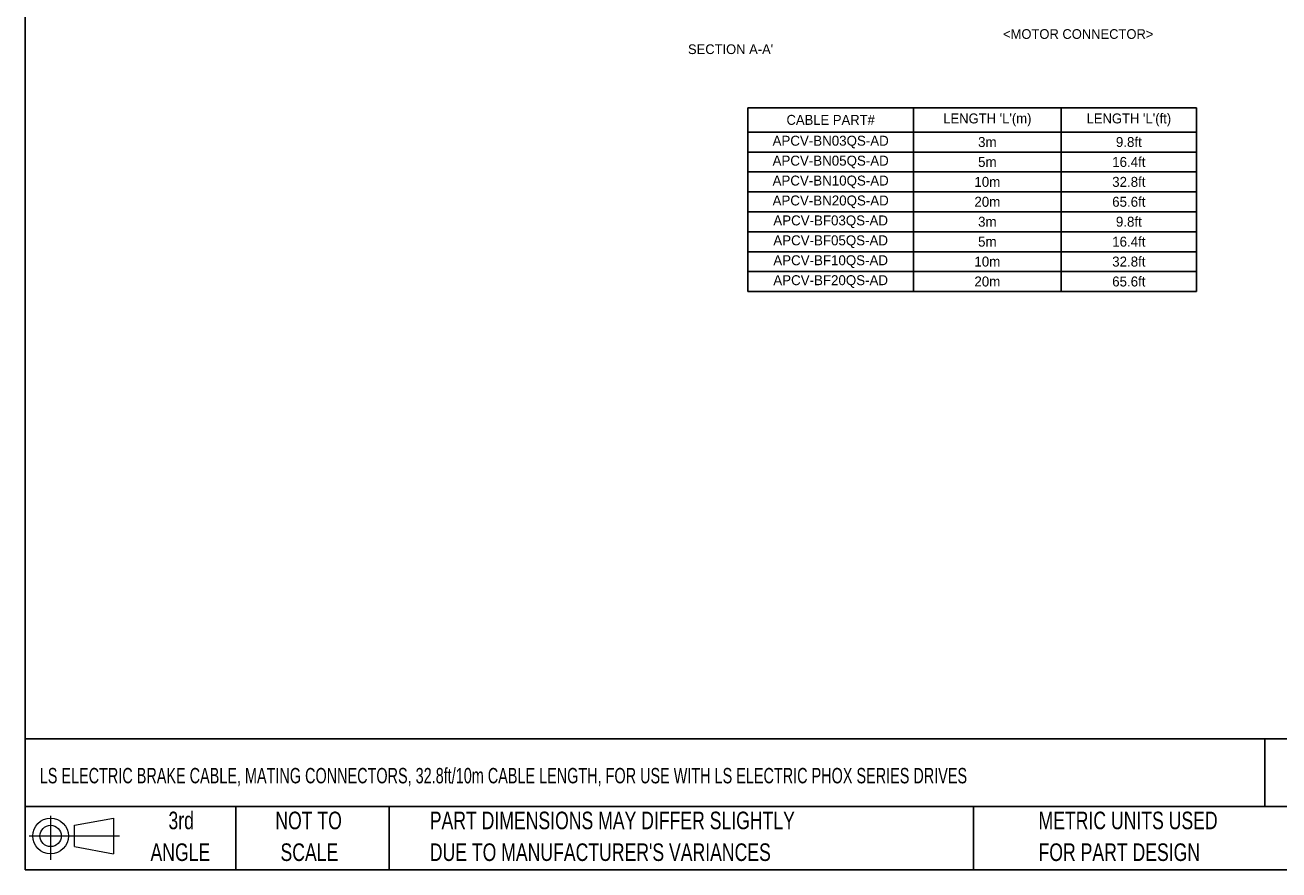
# Model space of a CAD drawing. Header units: inches. Extents: x 0 to 814, y 0 to 621.
# Tile 1 of 3: x 0 to 453, y 0 to 305. Entities that reach past the tile are written whole.
import ezdxf

# ---------------------------------------------------------------- set-up
doc = ezdxf.new("R2010")
doc.units = ezdxf.units.IN
doc.header["$LTSCALE"] = 10
doc.header["$MEASUREMENT"] = 0
doc.layers.add('DIMENSIONS', color=140, linetype='Continuous')
doc.layers.add('TEXT', color=140, linetype='Continuous')
doc.styles.add('SLDTEXTSTYLE0', font='TXT', dxfattribs={"width": 0.75})

# ---------------------------------------------------------------- blocks, each defined once
blk = doc.blocks.new('Block11')
at = {"color": 7, "linetype": 'Continuous', "lineweight": 18}
for p, q in [((7.77, 15.93), (7.77, 0)), ((16.44, 12.5), (30.53, 15.1)), ((30.53, 15.1), (30.53, 2.19)), ((16.44, 4.79), (16.44, 12.5)), ((0, 8.65), (32.62, 8.65)), ((16.44, 4.79), (30.53, 2.19))]:
    blk.add_line(p, q, dxfattribs=at)
for radius in [6.45, 3.86]:
    blk.add_circle((7.77, 8.65), radius, dxfattribs=at)
blk = doc.blocks.new('Block12')
at = {"color": 7, "linetype": 'Continuous'}
blk.add_blockref('Block11', (0, 0), dxfattribs=at)
blk = doc.blocks.new('SW_NOTE_0_3')
at = {"layer": 'TEXT', "color": 0, "char_height": 6.35, "attachment_point": 1, "style": 'SLDTEXTSTYLE0'}
for s, insert in [('PART DIMENSIONS MAY DIFFER SLIGHTLY', (0, 8.19)), ("DUE TO MANUFACTURER'S VARIANCES", (0, -3.28))]:
    blk.add_mtext(s, dxfattribs=dict(at, insert=insert))
blk = doc.blocks.new('SW_NOTE_0_4')
at = {"layer": 'TEXT', "color": 0, "char_height": 6.35, "attachment_point": 2, "style": 'SLDTEXTSTYLE0'}
for s, insert in [('NOT TO', (15.78, 8.19)), ('SCALE', (16.06, -3.28))]:
    blk.add_mtext(s, dxfattribs=dict(at, insert=insert))
blk = doc.blocks.new('SW_NOTE_0_5')
at = {"layer": 'TEXT', "color": 0, "char_height": 6.35, "attachment_point": 2, "style": 'SLDTEXTSTYLE0'}
for s, insert in [('3rd', (6.95, 8.19)), ('ANGLE', (6.65, -3.28))]:
    blk.add_mtext(s, dxfattribs=dict(at, insert=insert))
blk = doc.blocks.new('SW_NOTE_0_6')
at = {"layer": 'TEXT', "color": 0, "char_height": 6.35, "attachment_point": 1, "style": 'SLDTEXTSTYLE0'}
for s, insert in [('METRIC UNITS USED', (0, 8.19)), ('FOR PART DESIGN', (0, -3.28))]:
    blk.add_mtext(s, dxfattribs=dict(at, insert=insert))
blk = doc.blocks.new('*T39')
at = {"layer": 'TEXT', "color": 0, "linetype": 'ByBlock', "lineweight": -2}
for p, q in [((0, 0), (162.31, 0)), ((0, 0), (0, -66.4)), ((60, 0), (60, -66.4)), ((113.29, 0), (113.29, -66.4)), ((162.31, 0), (162.31, -66.4)), ((0, -8.8), (162.31, -8.8)), ((0, -16), (162.31, -16)), ((0, -23.2), (162.31, -23.2)), ((0, -30.4), (162.31, -30.4)), ((0, -37.6), (162.31, -37.6)), ((0, -44.8), (162.31, -44.8)), ((0, -52), (162.31, -52)), ((0, -59.2), (162.31, -59.2)), ((0, -66.4), (162.31, -66.4))]:
    blk.add_line(p, q, dxfattribs=at)
at = {"layer": 'TEXT', "color": 0, "lineweight": -3, "char_height": 3.6, "attachment_point": 5}
for s, insert, width in [('{\\fGulim|b0|i0|c0|p0;CABLE PART#}', (30, -4.4), 57.6), ("{\\fGulim|b0|i0|c0|p0;LENGTH 'L'(m)}", (86.64, -4.4), 50.8898), ("{\\fGulim|b0|i0|c0|p0;LENGTH 'L'(ft)}", (137.8, -4.4), 46.6242), ('APCV-BN03QS-AD', (30, -12.4), 57.6), ('3m', (86.64, -12.4), 50.8898), ('9.8ft', (137.8, -12.4), 46.6242), ('APCV-BN05QS-AD', (30, -19.6), 57.6), ('5m', (86.64, -19.6), 50.8898), ('16.4ft', (137.8, -19.6), 46.6242), ('APCV-BN10QS-AD', (30, -26.8), 57.6), ('10m', (86.64, -26.8), 50.8898), ('32.8ft', (137.8, -26.8), 46.6242), ('APCV-BN20QS-AD', (30, -34), 57.6), ('20m', (86.64, -34), 50.8898), ('65.6ft', (137.8, -34), 46.6242), ('APCV-BF03QS-AD', (30, -41.2), 57.6), ('3m', (86.64, -41.2), 50.8898), ('9.8ft', (137.8, -41.2), 46.6242), ('APCV-BF05QS-AD', (30, -48.4), 57.6), ('5m', (86.64, -48.4), 50.8898), ('16.4ft', (137.8, -48.4), 46.6242), ('APCV-BF10QS-AD', (30, -55.6), 57.6), ('10m', (86.64, -55.6), 50.8898), ('32.8ft', (137.8, -55.6), 46.6242), ('APCV-BF20QS-AD', (30, -62.8), 57.6), ('20m', (86.64, -62.8), 50.8898), ('65.6ft', (137.8, -62.8), 46.6242)]:
    blk.add_mtext(s, dxfattribs=dict(at, insert=insert, width=width))

msp = doc.modelspace()

# ---------------------------------------------------------------- linework, layer by layer
at = {"layer": 'DEFPOINTS'}
msp.add_lwpolyline([(0, 0), (813.96, 0), (813.96, 621.17), (0, 621.17)], close=True, dxfattribs=at)
at = {"layer": 'TEXT'}
for p, q in [((0, 609.6), (0, 0)), ((800.1, 47.33), (0, 47.33)), ((448.23, 47.33), (448.23, 22.86)), ((800.1, 22.86), (0, 22.86)), ((76.2, 22.86), (76.2, 0)), ((131.58, 22.86), (131.58, 0)), ((342.89, 22.86), (342.89, 0)), ((0, 0), (800.1, 0))]:
    msp.add_line(p, q, dxfattribs=at)

# ---------------------------------------------------------------- block references
msp.add_blockref('*T39', (261.24, 275.4))
for name, p in [('Block12', (1.46, 3.61)), ('SW_NOTE_0_5', (49.49, 12.86)), ('SW_NOTE_0_4', (86.72, 12.86)), ('SW_NOTE_0_3', (146.31, 12.86)), ('SW_NOTE_0_6', (366.39, 12.86))]:
    msp.add_blockref(name, p, dxfattribs=at)

# ---------------------------------------------------------------- texts
at = {"layer": 'DIMENSIONS', "char_height": 3.5}
for insert, attachment_point in [((98.61, 112.42), 6), ((130.2, 112.22), 4)]:
    msp.add_mtext('\\A1;', dxfattribs=dict(at, insert=insert, attachment_point=attachment_point))
at = {"layer": 'TEXT', "char_height": 3.5, "attachment_point": 1}
for s, insert in [('<MOTOR CONNECTOR>', (353.57, 303.8)), ("SECTION A-A'", (239.66, 298.31))]:
    msp.add_mtext_dynamic_manual_height_columns(s, width=85.7629, gutter_width=42.33, heights=[0], dxfattribs=dict(at, insert=insert))
at = {"layer": 'TEXT', "insert": (5.31, 36.85), "char_height": 5.57052, "attachment_point": 1, "style": 'SLDTEXTSTYLE0'}
msp.add_mtext('{\\W0.7;LS ELECTRIC BRAKE CABLE, MATING CONNECTORS, 32.8ft/10m CABLE LENGTH, FOR USE WITH LS ELECTRIC PHOX SERIES DRIVES}', dxfattribs=at)

doc.saveas('drawing.dxf')
